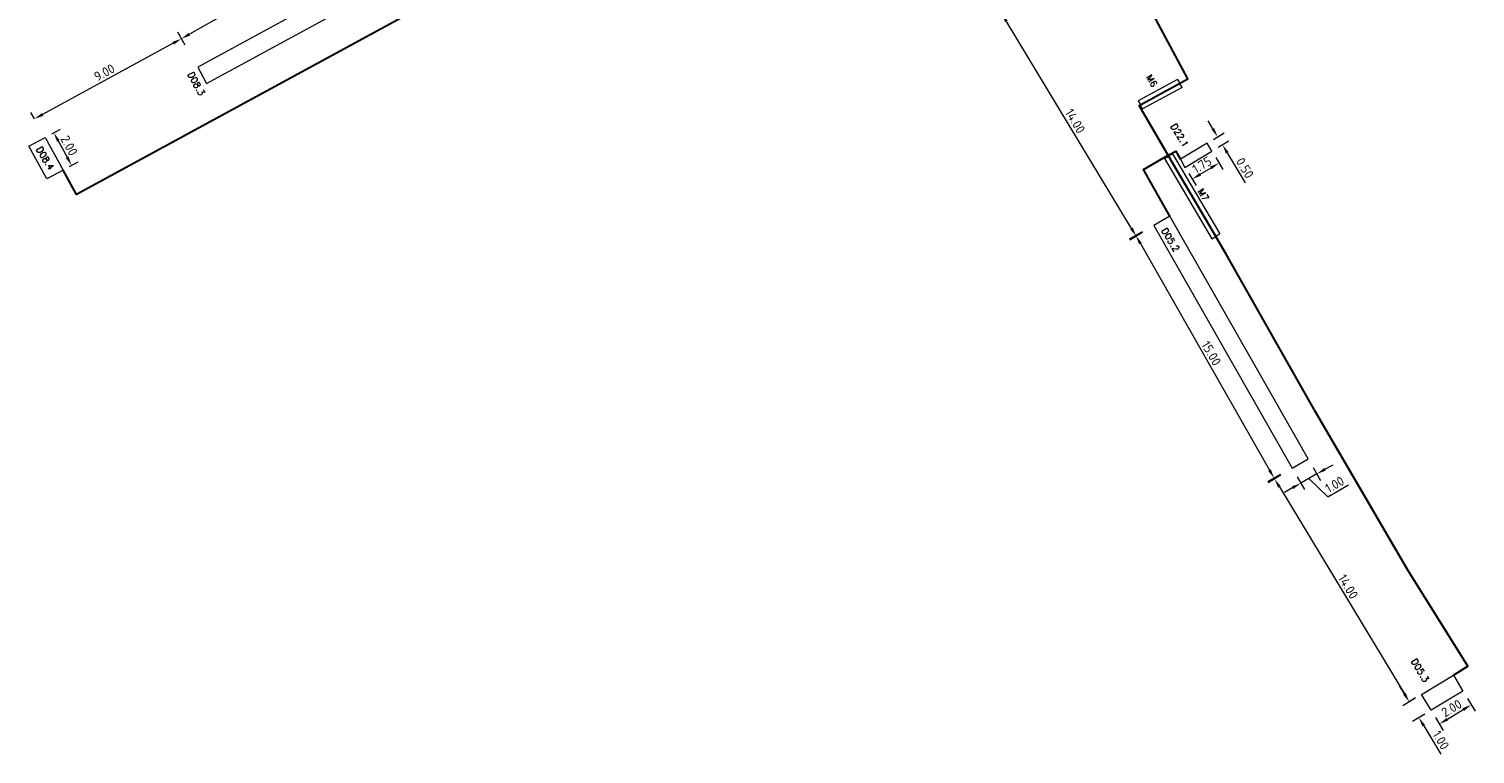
# Model space of a CAD drawing. Header units: metres. Extents: x 0 to 197589, y 0 to 355403.
# Tile 2 of 6: x 197502 to 197580, y 355296 to 355335. Entities that reach past the tile are written whole.
import ezdxf

# ---------------------------------------------------------------- set-up
doc = ezdxf.new("R2010")
doc.units = ezdxf.units.M
doc.layers.add('N-WE-VK-KABELTRACE-G', color=30, linetype='Continuous')
for name, color, linetype, lineweight in [('O_VRI_MANTELBUIS_BESTAAND', 1, 'Continuous', 0), ('O_WEG_T_VRI_MANTELBUIS', 5, 'Continuous', 13), ('O_WEG_VRI_NIEUW_LUSSEN', 210, 'Continuous', 13), ('O_WEG_VRI_NIEUW_TEKST_MEUBILAIR', 7, 'Continuous', 13), ('O_WEG_VRI_TEKST_MANTELBUIS', 7, 'Continuous', 0), ('X-XX-AL-M', 7, 'Continuous', 18)]:
    doc.layers.add(name, color=color, linetype=linetype, lineweight=lineweight)
doc.styles.add('NLCS-ISO-M200-T25', font='NLCS-ISO.ttf', dxfattribs={"height": 0.5})
doc.styles.add('Styleromans', font='romans.shx')
doc.styles.add('VRI-AH', font='isocp.shx')
doc.dimstyles.new('NLCS-M200-T25-PIJL_L2_H1', dxfattribs={"dimscale": 0.2, "dimtxt": 2.5, "dimasz": 2.5, "dimexe": 2, "dimexo": 2, "dimgap": 0.7, "dimtad": 1, "dimzin": 0, "dimdsep": 46, "dimtxsty": 'NLCS-ISO-M200-T25', "dimcen": 0, "dimdle": 2, "dimclrd": 256, "dimclre": 256, "dimclrt": 256, "dimadec": 1, "dimazin": 0, "dimtfac": 1, "dimtdec": 3, "dimtofl": 0, "dimtmove": 0, "dimatfit": 3, "dimfxl": 2, "dimfxlon": 1, "dimtfillclr": 256, "dimtolj": 1, "dimtzin": 0, "dimlwd": -1, "dimlwe": -1, "dimarcsym": 0})

# ---------------------------------------------------------------- blocks, each defined once
blk = doc.blocks.new('*D90')
at = {"layer": 'Defpoints', "color": 0, "transparency": 16777216}
for p in [(197555.709, 355337.109), (197554.332, 355336.276), (197562.952, 355325.128)]:
    blk.add_point(p, dxfattribs=at)
at = {"layer": 'X-XX-AL-M', "transparency": 16777216}
for p, q in [((197554.674, 355336.483), (197553.989, 355336.069)), ((197561.316, 355324.723), (197554.59, 355335.848)), ((197561.917, 355324.502), (197561.233, 355324.089))]:
    blk.add_line(p, q, dxfattribs=at)
for points in [[(197554.662, 355335.891), (197554.519, 355335.805), (197554.332, 355336.276)], [(197561.388, 355324.766), (197561.245, 355324.68), (197561.575, 355324.295)]]:
    blk.add_solid(points, dxfattribs=at)
at = {"layer": 'X-XX-AL-M', "transparency": 16777216, "insert": (197558.287, 355330.488), "char_height": 0.5, "attachment_point": 5, "rotation": 301.15702, "style": 'NLCS-ISO-M200-T25'}
blk.add_mtext('\\A1;14.00', dxfattribs=at)
blk = doc.blocks.new('*D91')
at = {"layer": 'Defpoints', "color": 0, "transparency": 16777216}
for p in [(197563.293, 355325.334), (197570.733, 355312.292), (197568.988, 355311.297)]:
    blk.add_point(p, dxfattribs=at)
at = {"layer": 'X-XX-AL-M', "transparency": 16777216}
for p, q in [((197561.896, 355324.537), (197561.201, 355324.141)), ((197561.796, 355323.905), (197568.74, 355311.731)), ((197569.336, 355311.495), (197568.641, 355311.099))]:
    blk.add_line(p, q, dxfattribs=at)
for points in [[(197561.869, 355323.946), (197561.724, 355323.864), (197561.549, 355324.339)], [(197568.813, 355311.772), (197568.668, 355311.69), (197568.988, 355311.297)]]:
    blk.add_solid(points, dxfattribs=at)
at = {"layer": 'X-XX-AL-M', "transparency": 16777216, "insert": (197565.607, 355318.011), "char_height": 0.5, "attachment_point": 5, "rotation": 299.70053, "style": 'NLCS-ISO-M200-T25'}
blk.add_mtext('\\A1;15.00', dxfattribs=at)
blk = doc.blocks.new('*D92')
at = {"layer": 'Defpoints', "color": 0, "transparency": 16777216}
for p in [(197570.387, 355312.095), (197577.63, 355300.114), (197576.253, 355299.281)]:
    blk.add_point(p, dxfattribs=at)
at = {"layer": 'X-XX-AL-M', "transparency": 16777216}
for p, q in [((197569.352, 355311.469), (197568.667, 355311.055)), ((197569.268, 355310.834), (197575.994, 355299.709)), ((197576.595, 355299.488), (197575.91, 355299.074))]:
    blk.add_line(p, q, dxfattribs=at)
for points in [[(197569.339, 355310.877), (197569.197, 355310.791), (197569.009, 355311.262)], [(197576.065, 355299.752), (197575.923, 355299.666), (197576.253, 355299.281)]]:
    blk.add_solid(points, dxfattribs=at)
at = {"layer": 'X-XX-AL-M', "transparency": 16777216, "insert": (197572.965, 355305.473), "char_height": 0.5, "attachment_point": 5, "rotation": 301.15702, "style": 'NLCS-ISO-M200-T25'}
blk.add_mtext('\\A1;14.00', dxfattribs=at)
blk = doc.blocks.new('*D97')
at = {"layer": 'Defpoints', "color": 0, "transparency": 16777216}
for p in [(197520.045, 355337.875), (197510.227, 355334.912), (197511.347, 355332.939)]:
    blk.add_point(p, dxfattribs=at)
at = {"layer": 'X-XX-AL-M', "transparency": 16777216}
for p, q in [((197519.123, 355339.499), (197518.729, 355340.195)), ((197518.491, 355339.6), (197510.662, 355335.158)), ((197510.425, 355334.564), (197510.03, 355335.26))]:
    blk.add_line(p, q, dxfattribs=at)
for points in [[(197518.45, 355339.673), (197518.532, 355339.528), (197518.926, 355339.847)], [(197510.621, 355335.231), (197510.703, 355335.086), (197510.227, 355334.912)]]:
    blk.add_solid(points, dxfattribs=at)
at = {"layer": 'X-XX-AL-M', "transparency": 16777216, "insert": (197514.384, 355337.719), "char_height": 0.5, "attachment_point": 5, "rotation": 29.57067, "style": 'NLCS-ISO-M200-T25'}
blk.add_mtext('\\A1;10.00', dxfattribs=at)
blk = doc.blocks.new('*D98')
at = {"layer": 'Defpoints', "color": 0, "transparency": 16777216}
for p in [(197510.227, 355334.912), (197502.325, 355330.605), (197502.325, 355330.605)]:
    blk.add_point(p, dxfattribs=at)
at = {"layer": 'X-XX-AL-M', "transparency": 16777216}
for p, q in [((197510.227, 355334.912), (197510.036, 355335.263)), ((197509.788, 355334.672), (197502.764, 355330.844)), ((197502.325, 355330.605), (197502.133, 355330.956))]:
    blk.add_line(p, q, dxfattribs=at)
for points in [[(197509.748, 355334.746), (197509.828, 355334.599), (197510.227, 355334.912)], [(197502.724, 355330.918), (197502.803, 355330.771), (197502.325, 355330.605)]]:
    blk.add_solid(points, dxfattribs=at)
at = {"layer": 'X-XX-AL-M', "transparency": 16777216, "insert": (197506.089, 355333.101), "char_height": 0.5, "attachment_point": 5, "rotation": 28.58698, "style": 'NLCS-ISO-M200-T25'}
blk.add_mtext('\\A1;9.00', dxfattribs=at)
blk = doc.blocks.new('*D107')
at = {"layer": 'Defpoints', "color": 0, "transparency": 16777216}
for p in [(197563.387, 355325.376), (197562.518, 355324.88), (197570.417, 355311.033)]:
    blk.add_point(p, dxfattribs=at)
at = {"layer": 'X-XX-AL-M', "transparency": 16777216}
for p, q in [((197571.087, 355311.876), (197571.484, 355311.181)), ((197571.72, 355311.776), (197572.154, 355312.024)), ((197570.219, 355311.38), (197570.615, 355310.685)), ((197571.286, 355311.528), (197570.417, 355311.033)), ((197570.851, 355311.28), (197571.879, 355310.301)), ((197569.983, 355310.785), (197569.548, 355310.537)), ((197571.879, 355310.301), (197572.991, 355310.935))]:
    blk.add_line(p, q, dxfattribs=at)
for points in [[(197571.679, 355311.848), (197571.761, 355311.703), (197571.286, 355311.528)], [(197569.941, 355310.857), (197570.024, 355310.712), (197570.417, 355311.033)]]:
    blk.add_solid(points, dxfattribs=at)
at = {"layer": 'X-XX-AL-M', "transparency": 16777216, "insert": (197572.242, 355310.957), "char_height": 0.5, "attachment_point": 5, "rotation": 29.70053, "style": 'NLCS-ISO-M200-T25'}
blk.add_mtext('\\A1;1.00', dxfattribs=at)
blk = doc.blocks.new('*D118')
at = {"layer": 'Defpoints', "color": 0, "transparency": 16777216}
for p in [(197502.909, 355329.615), (197503.865, 355327.859), (197504.325, 355328.11)]:
    blk.add_point(p, dxfattribs=at)
at = {"layer": 'X-XX-AL-M', "transparency": 16777216}
for p, q in [((197503.26, 355329.806), (197503.72, 355330.057)), ((197503.608, 355329.426), (197504.086, 355328.549)), ((197504.216, 355328.051), (197504.677, 355328.301))]:
    blk.add_line(p, q, dxfattribs=at)
for points in [[(197503.681, 355329.466), (197503.535, 355329.386), (197503.369, 355329.865)], [(197504.159, 355328.589), (197504.013, 355328.509), (197504.325, 355328.11)]]:
    blk.add_solid(points, dxfattribs=at)
at = {"layer": 'X-XX-AL-M', "transparency": 16777216, "insert": (197504.19, 355329.174), "char_height": 0.5, "attachment_point": 5, "rotation": 298.58698, "style": 'NLCS-ISO-M200-T25'}
blk.add_mtext('\\A1;2.00', dxfattribs=at)
blk = doc.blocks.new('*D119')
at = {"layer": 'Defpoints', "color": 0, "transparency": 16777216}
for p in [(197579.141, 355299.859), (197577.431, 355298.825), (197579.585, 355299.123)]:
    blk.add_point(p, dxfattribs=at)
at = {"layer": 'X-XX-AL-M', "transparency": 16777216}
for p, q in [((197579.378, 355299.465), (197579.792, 355298.781)), ((197578.304, 355298.348), (197579.157, 355298.864)), ((197577.669, 355298.432), (197578.083, 355297.747))]:
    blk.add_line(p, q, dxfattribs=at)
for points in [[(197579.114, 355298.936), (197579.2, 355298.793), (197579.585, 355299.123)], [(197578.261, 355298.42), (197578.347, 355298.277), (197577.876, 355298.09)]]:
    blk.add_solid(points, dxfattribs=at)
at = {"layer": 'X-XX-AL-M', "transparency": 16777216, "insert": (197578.529, 355298.94), "char_height": 0.5, "attachment_point": 5, "rotation": 31.15702, "style": 'NLCS-ISO-M200-T25'}
blk.add_mtext('\\A1;2.00', dxfattribs=at)
blk = doc.blocks.new('*D120')
at = {"layer": 'Defpoints', "color": 0, "transparency": 16777216}
for p in [(197576.914, 355299.681), (197577.431, 355298.825), (197576.772, 355298.426)]:
    blk.add_point(p, dxfattribs=at)
at = {"layer": 'X-XX-AL-M', "transparency": 16777216}
for p, q in [((197575.996, 355299.71), (197575.737, 355300.138)), ((197576.571, 355299.474), (197575.912, 355299.075)), ((197577.089, 355298.618), (197576.429, 355298.219)), ((197577.03, 355297.998), (197577.951, 355296.475))]:
    blk.add_line(p, q, dxfattribs=at)
for points in [[(197576.067, 355299.753), (197575.924, 355299.667), (197576.254, 355299.282)], [(197577.102, 355298.042), (197576.959, 355297.955), (197576.772, 355298.426)]]:
    blk.add_solid(points, dxfattribs=at)
at = {"layer": 'X-XX-AL-M', "transparency": 16777216, "insert": (197577.954, 355297.225), "char_height": 0.5, "attachment_point": 5, "rotation": 301.15702, "style": 'NLCS-ISO-M200-T25'}
blk.add_mtext('\\A1;1.00', dxfattribs=at)
blk = doc.blocks.new('*D135')
at = {"layer": 'Defpoints', "color": 0, "transparency": 16777216}
for p in [(197565.638, 355328.874), (197566.022, 355328.236), (197564.202, 355328.009)]:
    blk.add_point(p, dxfattribs=at)
at = {"layer": 'X-XX-AL-M', "transparency": 16777216}
for p, q in [((197565.845, 355328.531), (197566.228, 355327.894)), ((197564.408, 355327.666), (197564.792, 355327.029)), ((197565.014, 355327.629), (197565.594, 355327.979))]:
    blk.add_line(p, q, dxfattribs=at)
for points in [[(197565.551, 355328.05), (197565.637, 355327.907), (197566.022, 355328.236)], [(197564.971, 355327.701), (197565.057, 355327.558), (197564.586, 355327.372)]]:
    blk.add_solid(points, dxfattribs=at)
at = {"layer": 'X-XX-AL-M', "transparency": 16777216, "insert": (197565.103, 355328.138), "char_height": 0.5, "attachment_point": 5, "rotation": 31.04803, "style": 'NLCS-ISO-M200-T25'}
blk.add_mtext('\\A1;1.75', dxfattribs=at)
blk = doc.blocks.new('*D136')
at = {"layer": 'Defpoints', "color": 0, "transparency": 16777216}
for p in [(197565.381, 355329.302), (197566.208, 355329.216), (197565.638, 355328.874)]:
    blk.add_point(p, dxfattribs=at)
at = {"layer": 'X-XX-AL-M', "transparency": 16777216}
for p, q in [((197565.692, 355330.073), (197565.434, 355330.501)), ((197565.723, 355329.508), (197566.292, 355329.851)), ((197565.981, 355329.08), (197566.55, 355329.423)), ((197566.465, 355328.788), (197567.435, 355327.177))]:
    blk.add_line(p, q, dxfattribs=at)
for points in [[(197565.763, 355330.116), (197565.62, 355330.03), (197565.95, 355329.645)], [(197566.537, 355328.831), (197566.394, 355328.745), (197566.208, 355329.216)]]:
    blk.add_solid(points, dxfattribs=at)
at = {"layer": 'X-XX-AL-M', "transparency": 16777216, "insert": (197567.413, 355327.97), "char_height": 0.5, "attachment_point": 5, "rotation": 301.05199, "style": 'NLCS-ISO-M200-T25'}
blk.add_mtext('\\A1;0.50', dxfattribs=at)

msp = doc.modelspace()

# ---------------------------------------------------------------- linework, layer by layer
at = {"layer": 'N-WE-VK-KABELTRACE-G', "lineweight": 30}
for points in [[(197578.623, 355300.714), (197579.397, 355301.19), (197576.17, 355306.362), (197571.211, 355314.866), (197566.407, 355323.345), (197565.476, 355324.929), (197563.58, 355328.159), (197561.724, 355331.319), (197564.354, 355332.751), (197559.988, 355340.893), (197559.9, 355340.846), (197558.127, 355344.151), (197556.373, 355347.585), (197555.688, 355348.924, -0.287743), (197556.106, 355353.689, -0.031398), (197556.934, 355354.5)], [(197542.965, 355337.842), (197543.551, 355338.269, 0.00434), (197543.099, 355338.879, 0.248984), (197539.273, 355340.659), (197536.015, 355340.488), (197529.609, 355340.152), (197504.582, 355326.542), (197503.865, 355327.859)]]:
    msp.add_lwpolyline(points, format="xyb", dxfattribs=at)
msp.add_lwpolyline([(197563.387, 355325.376), (197561.958, 355327.88), (197563.286, 355328.66), (197563.708, 355328.878), (197563.944, 355328.437)], dxfattribs=at)
at = {"layer": 'O_VRI_MANTELBUIS_BESTAAND', "linetype": 'Continuous'}
for p, q in [((197563.796, 355332.732), (197561.677, 355331.578)), ((197563.796, 355332.732), (197563.915, 355332.512)), ((197561.677, 355331.578), (197561.797, 355331.358))]:
    msp.add_line(p, q, dxfattribs=at)
at = {"layer": 'O_VRI_MANTELBUIS_BESTAAND'}
for p, q in [((197563.796, 355332.732), (197561.677, 355331.578)), ((197564.035, 355332.292), (197561.916, 355331.139)), ((197564.035, 355332.292), (197563.915, 355332.512)), ((197561.916, 355331.139), (197561.797, 355331.358))]:
    msp.add_line(p, q, dxfattribs=at)
at = {"layer": 'O_WEG_T_VRI_MANTELBUIS', "linetype": 'Continuous'}
for p, q in [((197563.1, 355328.483), (197563.316, 355328.609)), ((197563.1, 355328.483), (197565.633, 355324.169)), ((197565.633, 355324.169), (197565.848, 355324.295))]:
    msp.add_line(p, q, dxfattribs=at)
at = {"layer": 'O_WEG_T_VRI_MANTELBUIS'}
for p, q in [((197563.1, 355328.483), (197565.633, 355324.169)), ((197563.531, 355328.736), (197563.316, 355328.609)), ((197563.531, 355328.736), (197566.064, 355324.422)), ((197566.064, 355324.422), (197565.848, 355324.295))]:
    msp.add_line(p, q, dxfattribs=at)
at = {"layer": 'O_WEG_VRI_NIEUW_LUSSEN', "flags": 128}
for points in [[(197520.362, 355337.294), (197519.883, 355338.172), (197511.107, 355333.378), (197511.586, 355332.5), (197520.362, 355337.294)], [(197502.909, 355329.615), (197503.865, 355327.859), (197502.987, 355327.381), (197502.031, 355329.136), (197502.909, 355329.615)], [(197565.381, 355329.302), (197563.944, 355328.437), (197564.181, 355327.996), (197565.638, 355328.874), (197565.381, 355329.302)], [(197563.387, 355325.376), (197562.518, 355324.88), (197569.953, 355311.847), (197570.821, 355312.342), (197563.387, 355325.376)], [(197576.914, 355299.681), (197578.623, 355300.714), (197579.141, 355299.859), (197577.431, 355298.825), (197576.914, 355299.681)]]:
    msp.add_lwpolyline(points, dxfattribs=at)

# ---------------------------------------------------------------- texts
at = {"layer": 'O_WEG_VRI_NIEUW_TEKST_MEUBILAIR', "char_height": 0.35, "attachment_point": 4, "line_spacing_factor": 0.8, "style": 'Styleromans'}
for s, insert, rotation in [('{\\C256;D08.3}', (197510.707, 355333.094), 298.64661), ('{\\C256;D22.1}', (197563.556, 355330.306), 301.15274), ('D08.4', (197502.557, 355329.071), 301.15274), ('{\\C256;D05.2}', (197563.061, 355324.69), 301.15274), ('{\\C256;D05.3}', (197576.484, 355301.551), 301.15274)]:
    msp.add_mtext(s, dxfattribs=dict(at, insert=insert, rotation=rotation))
at = {"layer": 'O_WEG_VRI_TEKST_MANTELBUIS', "char_height": 0.35, "attachment_point": 4, "rotation": 301.15274, "line_spacing_factor": 0.8, "style": 'VRI-AH'}
for s, insert in [('{\\Fromans|c0;\\C256;M6}', (197562.238, 355332.936)), ('{\\Fromans|c0;\\C256;M7}', (197565.006, 355326.802))]:
    msp.add_mtext(s, dxfattribs=dict(at, insert=insert))

# ---------------------------------------------------------------- dimensions: what is measured, and where the dimension line sits
at = {"layer": 'X-XX-AL-M'}
for p1, p2, distance, picture, middle in [((197520.045, 355337.875), (197511.347, 355332.939), -2.268, '*D97', (197514.384, 355337.719)), ((197562.952, 355325.128), (197555.709, 355337.109), 1.609, '*D90', (197558.287, 355330.488)), ((197510.227, 355334.912), (197502.325, 355330.605), 0, '*D98', (197506.089, 355333.101)), ((197565.381, 355329.302), (197565.638, 355328.874), 0.664, '*D136', (197567.413, 355327.97)), ((197502.909, 355329.615), (197503.865, 355327.859), 0.524, '*D118', (197504.19, 355329.174)), ((197570.387, 355312.095), (197577.63, 355300.114), -1.61, '*D92', (197572.965, 355305.473)), ((197576.914, 355299.681), (197577.431, 355298.825), -0.771, '*D120', (197577.954, 355297.225)), ((197577.431, 355298.825), (197579.141, 355299.859), -0.859, '*D119', (197578.529, 355298.94))]:
    dim = msp.add_aligned_dim(p1=p1, p2=p2, distance=distance, dimstyle='NLCS-M200-T25-PIJL_L2_H1', dxfattribs=at)
    dim.commit()
    dim.dimension.update_dxf_attribs({"geometry": picture, "text_midpoint": middle})
for p1, p2, distance, text, picture, middle in [((197564.202, 355328.009), (197565.638, 355328.874), -0.744, '1.75', '*D135', (197565.103, 355328.138)), ((197563.293, 355325.334), (197570.733, 355312.292), -2.008, '15.00', '*D91', (197565.607, 355318.011))]:
    dim = msp.add_aligned_dim(p1=p1, p2=p2, distance=distance, text=text, dimstyle='NLCS-M200-T25-PIJL_L2_H1', dxfattribs=at)
    dim.commit()
    dim.dimension.update_dxf_attribs({"geometry": picture, "text_midpoint": middle})
dim = msp.add_aligned_dim(p1=(197563.387, 355325.376), p2=(197562.518, 355324.88), distance=15.942, dimstyle='NLCS-M200-T25-PIJL_L2_H1', override={"dimtmove": 1}, dxfattribs=at)
dim.commit()
dim.dimension.update_dxf_attribs({"geometry": '*D107', "text_midpoint": (197571.808, 355310.709)})

doc.saveas('drawing.dxf')
